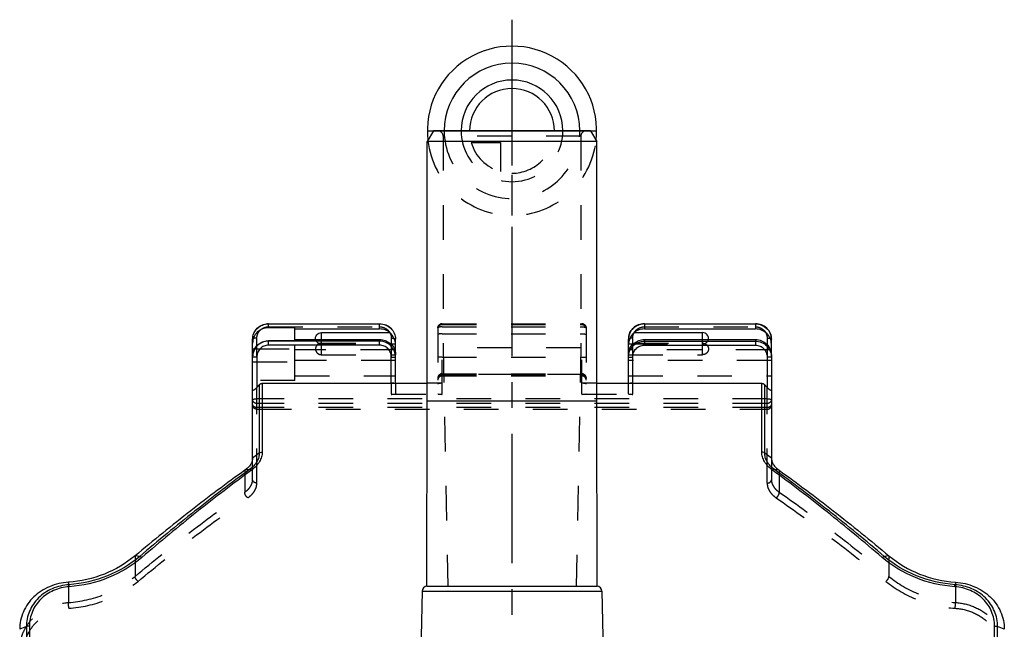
# Model space of a CAD drawing. Header units: millimetres. Extents: x 0 to 1000, y 0 to 1000.
# Tile 4 of 4: x 407 to 593, y 511 to 626. Entities that reach past the tile are written whole.
import ezdxf

# ---------------------------------------------------------------- set-up
doc = ezdxf.new("R2010")
doc.units = ezdxf.units.MM
doc.header["$LTSCALE"] = 65.185185
doc.linetypes.add('CENTER', pattern=[0.6, 0.375, -0.075, 0.075, -0.075])
doc.linetypes.add('HIDDEN', pattern=[0.2, 0.1, -0.1])
for name, color, linetype in [('ACHSEN_S', 7, 'CONTINUOUS'), ('FASEN', 7, 'CONTINUOUS'), ('FLAECHEN', 7, 'CONTINUOUS'), ('KOERPER', 7, 'CONTINUOUS'), ('KONST.EL_MIT_GEO', 7, 'CONTINUOUS'), ('KURVEN', 7, 'CONTINUOUS')]:
    doc.layers.add(name, color=color, linetype=linetype)

msp = doc.modelspace()

# ---------------------------------------------------------------- linework, layer by layer
at = {"layer": 'ACHSEN_S', "color": 40, "linetype": 'CENTER'}
msp.add_line((500, 626.26), (500, 371.76), dxfattribs=at)
at = {"layer": 'FASEN', "color": 7, "linetype": 'Continuous'}
for p, q in [((485.15, 605.26), (484, 603.26)), ((514.85, 605.26), (485.15, 605.26)), ((514.85, 605.26), (516, 603.26)), ((516, 603.26), (484, 603.26))]:
    msp.add_line(p, q, dxfattribs=at)
for points, knots in [([(451, 543.46), (451, 543.25), (450.93, 542.82), (450.64, 542.21), (450.17, 541.63), (449.76, 541.3), (449.54, 541.15)], [0, 0, 0, 0, 0.217064, 0.451214, 0.71083, 1, 1, 1, 1]), ([(549, 543.46), (549, 543.25), (549.07, 542.82), (549.36, 542.21), (549.83, 541.63), (550.24, 541.3), (550.46, 541.15)], [0, 0, 0, 0, 0.217065, 0.451214, 0.71083, 1, 1, 1, 1]), ([(449.54, 541.15), (446.08, 538.67), (439.06, 533.4), (432.25, 527.87), (428.79, 524.97)], [0, 0, 0, 0, 0.484845, 1, 1, 1, 1]), ([(550.46, 541.15), (553.92, 538.67), (560.94, 533.4), (567.75, 527.87), (571.21, 524.97)], [0, 0, 0, 0, 0.48485, 1, 1, 1, 1]), ([(428.79, 524.97), (427.07, 523.53), (423.06, 521.18), (418.53, 520.16), (416.22, 520)], [0, 0, 0, 0, 0.490503, 1, 1, 1, 1]), ([(571.21, 524.97), (572.93, 523.53), (576.94, 521.18), (581.47, 520.16), (583.78, 520)], [0, 0, 0, 0, 0.490478, 1, 1, 1, 1]), ([(416.22, 520), (414.99, 519.92), (412.59, 519.36), (410.02, 517.71), (408.48, 515.93), (407.64, 514.43), (407.12, 512.8), (407, 511.66), (407, 511.1)], [0, 0, 0, 0, 0.261387, 0.514489, 0.637688, 0.759094, 0.879564, 1, 1, 1, 1]), ([(583.78, 520), (585.01, 519.92), (587.41, 519.36), (589.98, 517.71), (591.52, 515.93), (592.36, 514.43), (592.88, 512.8), (593, 511.66), (593, 511.1)], [0, 0, 0, 0, 0.261399, 0.514487, 0.637683, 0.759082, 0.879541, 1, 1, 1, 1])]:
    msp.add_open_spline(points, degree=3, knots=knots, dxfattribs=at)
at = {"layer": 'FLAECHEN', "color": 8, "linetype": 'HIDDEN'}
for p, q in [((487, 564.26), (487.88, 519.26)), ((513, 564.26), (487, 564.26)), ((513, 564.26), (512.12, 519.26)), ((487.88, 519.26), (512.12, 519.26))]:
    msp.add_line(p, q, dxfattribs=at)
at = {"layer": 'KOERPER', "color": 7, "linetype": 'Continuous'}
for p, q in [((484, 554.26), (484, 603.26)), ((516, 554.26), (516, 603.26)), ((464, 565.83), (464, 567.16)), ((536, 565.83), (536, 567.16)), ((483.94, 519.26), (484, 554.26)), ((484, 554.26), (516, 554.26)), ((516.06, 519.26), (516, 554.26)), ((483.94, 519.26), (516.06, 519.26)), ((483, 518.28), (482.76, 504.68)), ((483, 518.28), (517, 518.28)), ((517, 518.28), (517.24, 504.68))]:
    msp.add_line(p, q, dxfattribs=at)
at = {"layer": 'KOERPER', "color": 8, "linetype": 'HIDDEN'}
for p, q in [((464, 562.98), (464, 565.83)), ((536, 562.98), (536, 565.83))]:
    msp.add_line(p, q, dxfattribs=at)
at = {"layer": 'KOERPER', "color": 7, "linetype": 'Continuous'}
for centre, start, end in [((484, 518.26), 93.5024, 179), ((516, 518.26), 1, 86.4976)]:
    msp.add_arc(centre, 1, start, end, dxfattribs=at)
for points in [[(462.91, 565.83), (462.87, 565.98), (462.87, 566.32), (463.09, 566.77), (463.5, 567.08), (463.83, 567.16), (464, 567.16)], [(537.09, 565.83), (537.13, 565.98), (537.13, 566.32), (536.91, 566.77), (536.5, 567.08), (536.17, 567.16), (536, 567.16)]]:
    msp.add_open_spline(points, degree=3, knots=[0, 0, 0, 0, 0.246203, 0.494021, 0.745535, 1, 1, 1, 1], dxfattribs=at)
at = {"layer": 'KOERPER', "color": 8, "linetype": 'HIDDEN'}
for points, knots in [([(464, 565), (463.76, 565), (463.26, 565.16), (462.97, 565.59), (462.91, 565.83)], [0, 0, 0, 0, 0.505189, 1, 1, 1, 1]), ([(536, 565), (536.24, 565), (536.74, 565.16), (537.03, 565.59), (537.09, 565.83)], [0, 0, 0, 0, 0.505189, 1, 1, 1, 1]), ([(464, 565.14), (463.85, 565.14), (463.56, 565.08), (463.19, 564.84), (462.94, 564.48), (462.85, 564.06), (462.94, 563.63), (463.19, 563.27), (463.56, 563.03), (463.85, 562.98), (464, 562.98)], [0, 0, 0, 0, 0.127001, 0.252831, 0.377009, 0.5, 0.622991, 0.747169, 0.872999, 1, 1, 1, 1]), ([(536, 565.14), (536.15, 565.14), (536.44, 565.08), (536.81, 564.84), (537.06, 564.48), (537.15, 564.06), (537.06, 563.63), (536.81, 563.27), (536.44, 563.03), (536.15, 562.98), (536, 562.98)], [0, 0, 0, 0, 0.127001, 0.252831, 0.377009, 0.5, 0.622991, 0.747169, 0.872999, 1, 1, 1, 1])]:
    msp.add_open_spline(points, degree=3, knots=knots, dxfattribs=at)
at = {"layer": 'KONST.EL_MIT_GEO', "color": 8, "linetype": 'HIDDEN'}
for p, q in [((514, 605.26), (486, 605.26)), ((487, 604.26), (487, 564.26)), ((513, 604.26), (487, 604.26)), ((513, 604.26), (513, 564.26)), ((454, 568.24), (475, 568.24)), ((486, 568.03), (486, 555.59)), ((486.8, 555.49), (486.8, 568.83)), ((486.8, 568.83), (513.2, 568.83)), ((486.8, 568.8), (513.2, 568.8)), ((486.8, 568.66), (513.2, 568.66)), ((486.8, 568.24), (513.2, 568.24)), ((513.2, 555.49), (513.2, 568.83)), ((514, 568.03), (514, 555.59)), ((525, 568.24), (546, 568.24)), ((451.8, 562.49), (451.8, 566.11)), ((459, 558.12), (459, 565.61)), ((477.2, 566.11), (477.2, 562.49)), ((486.8, 566.9), (513.2, 566.9)), ((522.8, 562.49), (522.8, 566.11)), ((548.2, 566.11), (548.2, 562.49)), ((451.37, 564.1), (459, 564.1)), ((477.87, 563.88), (459, 563.88)), ((464, 565.14), (476.94, 565.14)), ((464, 565), (477.15, 565)), ((548.83, 563.88), (522.13, 563.88)), ((522.85, 565), (536, 565)), ((523.06, 565.14), (536, 565.14)), ((478, 561.87), (459, 561.87)), ((464, 562.98), (478, 562.98)), ((478, 562.94), (478, 562.93)), ((486.8, 562.53), (513.2, 562.53)), ((522, 562.98), (536, 562.98)), ((522, 562.93), (522, 562.94)), ((549, 561.87), (522, 561.87)), ((549, 562.93), (549, 562.94)), ((451, 561.65), (459, 561.65)), ((459, 558.12), (451, 558.12)), ((459, 558.97), (478, 558.97)), ((486.8, 559.38), (513.2, 559.38)), ((486.8, 559.24), (513.2, 559.24)), ((513.2, 559.22), (486.8, 559.22)), ((486.8, 558.97), (513.2, 558.97)), ((522, 558.97), (549, 558.97)), ((451.8, 538.72), (451.8, 556.8)), ((477.2, 557.58), (477.2, 555.49)), ((478, 557.58), (478, 555.59)), ((486.8, 557.58), (484, 557.58)), ((516, 557.58), (513.2, 557.58)), ((522, 555.59), (522, 557.58)), ((522.8, 555.49), (522.8, 557.58)), ((548.2, 538.72), (548.2, 556.8)), ((548.2, 554.65), (451.8, 554.65)), ((477.2, 555.49), (486.8, 555.49)), ((513.2, 555.49), (522.8, 555.49)), ((548.2, 553.76), (451.8, 553.76)), ((548.2, 552.97), (451.8, 552.97)), ((451.8, 552.67), (548.2, 552.67)), ((451, 539.34), (451, 543.46)), ((549, 543.46), (549, 539.34)), ((449.54, 541.15), (449.54, 537.03)), ((550.46, 541.15), (550.46, 537.03)), ((428.79, 524.97), (428.79, 521.1)), ((571.21, 524.97), (571.21, 521.1)), ((416.22, 520), (416.22, 516.16)), ((583.78, 520), (583.78, 516.16))]:
    msp.add_line(p, q, dxfattribs=at)
at = {"layer": 'KONST.EL_MIT_GEO', "color": 7, "linetype": 'Continuous'}
for p, q in [((454, 568.06), (454, 568.83)), ((454, 568.83), (475, 568.83)), ((454, 568.8), (475, 568.8)), ((459, 568.06), (454, 568.06)), ((459, 565.61), (459, 568.06)), ((459, 567.84), (475, 567.84)), ((475, 567.84), (475, 568.83)), ((525, 568.83), (525, 567.84)), ((525, 568.83), (546, 568.83)), ((525, 568.8), (546, 568.8)), ((525, 567.84), (546, 567.84)), ((546, 568.83), (546, 567.84)), ((451, 543.46), (451, 565.9)), ((454, 564.78), (454, 565.61)), ((459, 565.61), (454, 565.61)), ((475, 565.54), (454, 565.54)), ((459, 565.83), (475, 565.83)), ((464, 567.16), (476.94, 567.16)), ((475, 564.78), (475, 565.83)), ((478, 562.94), (478, 565.9)), ((522, 562.94), (522, 565.9)), ((523.06, 567.16), (536, 567.16)), ((525, 565.83), (525, 564.78)), ((525, 565.83), (546, 565.83)), ((525, 565.54), (546, 565.54)), ((546, 565.83), (546, 564.78)), ((549, 562.94), (549, 565.9)), ((451, 564.1), (451.37, 564.1)), ((475, 564.78), (454, 564.78)), ((477.15, 565), (478, 565)), ((478, 563.88), (477.87, 563.88)), ((522, 565), (522.85, 565)), ((522.13, 563.88), (522, 563.88)), ((525, 564.78), (546, 564.78)), ((549, 563.88), (548.83, 563.88)), ((451.8, 562.49), (451.8, 556.8)), ((477.2, 557.58), (477.2, 562.49)), ((478, 557.58), (478, 562.93)), ((522, 557.58), (522, 562.93)), ((522.8, 557.58), (522.8, 562.49)), ((548.2, 562.49), (548.2, 556.8)), ((549, 562.93), (549, 543.46)), ((452.27, 557.32), (451.8, 556.8)), ((452.27, 544.42), (452.27, 557.32)), ((452.83, 557.58), (452.83, 544.59)), ((452.83, 557.58), (484, 557.58)), ((516, 557.58), (547.17, 557.58)), ((547.17, 544.59), (547.17, 557.58)), ((547.73, 557.32), (547.73, 544.42)), ((548.2, 556.8), (547.73, 557.32)), ((452.27, 544.42), (451, 543.46)), ((549, 543.46), (547.73, 544.42)), ((450.44, 541.29), (449.54, 541.15)), ((550.46, 541.15), (549.56, 541.29)), ((429.68, 524.88), (428.79, 524.97)), ((571.21, 524.97), (570.32, 524.88)), ((416.31, 519.53), (416.22, 520)), ((583.78, 520), (583.69, 519.53)), ((408.27, 511.61), (407, 511.1)), ((408.27, 511.61), (408.27, 438.92)), ((408.83, 511.7), (408.83, 438.82)), ((591.17, 438.82), (591.17, 511.7)), ((593, 511.1), (591.73, 511.61)), ((591.73, 438.92), (591.73, 511.61))]:
    msp.add_line(p, q, dxfattribs=at)
at = {"layer": 'KONST.EL_MIT_GEO', "color": 8, "linetype": 'HIDDEN'}
for centre, radius, start, end in [((486, 604.26), 1, 0, 90), ((514, 604.26), 1, 90, 180), ((486.8, 568.03), 0.8, 90, 180), ((486.8, 567.97), 0.83, 90.0261, 104.4683), ((513.2, 568.03), 0.8, 0, 90), ((513.2, 567.98), 0.826, 85.1507, 89.9933), ((486.8, 558.58), 0.8, 90, 180), ((486.8, 558.17), 0.8, 90, 180), ((486.68, 558.49), 0.68, 174.5613, 179.9909), ((513.2, 558.58), 0.8, 0, 90), ((513.2, 558.17), 0.8, 0, 90), ((513.32, 558.49), 0.68, 0.0091, 5.4387)]:
    msp.add_arc(centre, radius, start, end, dxfattribs=at)
at = {"layer": 'KONST.EL_MIT_GEO', "color": 7, "linetype": 'Continuous'}
for centre, radius, start, end in [((454, 565.7), 3.1, 90.0028, 93.6305), ((525, 565.7), 3.1, 90.0028, 93.6305), ((453.8, 565.9), 2.8, 176.2617, 179.9968), ((453.81, 565.9), 2.81, 168.4168, 176.2638), ((454, 562.6), 2.94, 90.0035, 93.3604), ((524.8, 565.9), 2.8, 176.2598, 179.9968), ((524.81, 565.9), 2.81, 168.4147, 176.2619), ((476.45, 564.96), 1.55, 1.4712, 3.2409), ((475.2, 564.95), 2.8, 0, 1.0149), ((524.8, 564.95), 2.8, 178.9851, 180), ((454.13, 562.48), 3.13, 173.3852, 179.9924), ((475.2, 562.93), 2.8, 0, 1.0149), ((524.8, 562.93), 2.8, 178.9851, 180)]:
    msp.add_arc(centre, radius, start, end, dxfattribs=at)
at = {"layer": 'KONST.EL_MIT_GEO', "color": 8, "linetype": 'HIDDEN'}
for centre, ratio, start_param, end_param in [((477.2, 557.49), 0.121089, 0, 1.570796), ((522.8, 557.49), 0.121089, 1.570796, 3.141593), ((477.2, 555.59), 0.129828, -1.570796, 0), ((486.8, 555.59), 0.129828, 3.141593, 4.712389), ((513.2, 555.59), 0.129828, -1.570796, 0), ((522.8, 555.59), 0.129828, 3.141593, 4.712389)]:
    msp.add_ellipse(centre, major_axis=(0.8, 0), ratio=ratio, start_param=start_param, end_param=end_param, dxfattribs=at)
at = {"layer": 'KONST.EL_MIT_GEO', "color": 7, "linetype": 'Continuous'}
for points, knots in [([(451, 565.9), (451, 566.29), (451.16, 567.06), (451.83, 568.03), (452.83, 568.68), (453.61, 568.83), (454, 568.83)], [0, 0, 0, 0, 0.24787, 0.496977, 0.747855, 1, 1, 1, 1]), ([(454, 568.06), (453.61, 568.06), (452.83, 567.92), (451.83, 567.27), (451.16, 566.31), (451, 565.54), (451, 565.17)], [0, 0, 0, 0, 0.25399, 0.505661, 0.754016, 1, 1, 1, 1]), ([(451.06, 566.47), (451.12, 566.78), (451.36, 567.38), (451.99, 568.12), (452.83, 568.63), (453.48, 568.78), (453.8, 568.8)], [0, 0, 0, 0, 0.246306, 0.49504, 0.746528, 1, 1, 1, 1]), ([(475, 568.83), (475.39, 568.83), (476.17, 568.68), (477.17, 568.03), (477.84, 567.06), (478, 566.29), (478, 565.9)], [0, 0, 0, 0, 0.252145, 0.503023, 0.75213, 1, 1, 1, 1]), ([(475, 568.8), (475.39, 568.8), (476.17, 568.65), (477.17, 568.01), (477.84, 567.05), (478, 566.28), (478, 565.9)], [0, 0, 0, 0, 0.25399, 0.505661, 0.754016, 1, 1, 1, 1]), ([(476.94, 567.16), (476.67, 567.38), (476.05, 567.73), (475.35, 567.84), (475, 567.84)], [0, 0, 0, 0, 0.498115, 1, 1, 1, 1]), ([(525, 568.83), (524.61, 568.83), (523.83, 568.68), (522.83, 568.03), (522.16, 567.06), (522, 566.29), (522, 565.9)], [0, 0, 0, 0, 0.252145, 0.503023, 0.75213, 1, 1, 1, 1]), ([(522.06, 566.47), (522.12, 566.78), (522.36, 567.38), (522.99, 568.12), (523.83, 568.63), (524.48, 568.78), (524.8, 568.8)], [0, 0, 0, 0, 0.246306, 0.49504, 0.746528, 1, 1, 1, 1]), ([(525, 567.84), (524.65, 567.84), (523.95, 567.73), (523.33, 567.38), (523.06, 567.16)], [0, 0, 0, 0, 0.501885, 1, 1, 1, 1]), ([(549, 565.9), (549, 566.29), (548.84, 567.06), (548.17, 568.03), (547.17, 568.68), (546.39, 568.83), (546, 568.83)], [0, 0, 0, 0, 0.24787, 0.496977, 0.747855, 1, 1, 1, 1]), ([(546, 568.8), (546.39, 568.8), (547.17, 568.65), (548.17, 568.01), (548.84, 567.05), (549, 566.28), (549, 565.9)], [0, 0, 0, 0, 0.25399, 0.505661, 0.754016, 1, 1, 1, 1]), ([(549, 564.95), (549, 565.32), (548.84, 566.09), (548.17, 567.05), (547.17, 567.7), (546.39, 567.84), (546, 567.84)], [0, 0, 0, 0, 0.245984, 0.494339, 0.74601, 1, 1, 1, 1]), ([(451, 562.71), (451, 563.09), (451.16, 563.85), (451.83, 564.82), (452.83, 565.46), (453.61, 565.61), (454, 565.61)], [0, 0, 0, 0, 0.245984, 0.494339, 0.74601, 1, 1, 1, 1]), ([(453.83, 565.54), (453.48, 565.52), (452.78, 565.35), (451.89, 564.74), (451.26, 563.88), (451.06, 563.19), (451.02, 562.84)], [0, 0, 0, 0, 0.250107, 0.500137, 0.750091, 1, 1, 1, 1]), ([(475, 565.83), (475.35, 565.83), (476.05, 565.71), (476.67, 565.36), (476.94, 565.14)], [0, 0, 0, 0, 0.501885, 1, 1, 1, 1]), ([(478, 562.48), (478, 562.87), (477.85, 563.67), (477.19, 564.69), (476.19, 565.38), (475.39, 565.54), (475, 565.54)], [0, 0, 0, 0, 0.249917, 0.499885, 0.74992, 1, 1, 1, 1]), ([(477.86, 565.69), (477.82, 565.83), (477.59, 566.36), (477.24, 566.84), (476.94, 567.16)], [0, 0, 0, 0, 0.248009, 1, 1, 1, 1]), ([(477.99, 565.16), (477.98, 565.2), (477.96, 565.38), (477.91, 565.56), (477.86, 565.69)], [0, 0, 0, 0, 0.213214, 1, 1, 1, 1]), ([(522, 562.48), (522, 562.87), (522.15, 563.67), (522.81, 564.69), (523.81, 565.38), (524.61, 565.54), (525, 565.54)], [0, 0, 0, 0, 0.249917, 0.499885, 0.74992, 1, 1, 1, 1]), ([(522.14, 565.68), (522.12, 565.64), (522.07, 565.47), (522.03, 565.3), (522.01, 565.18)], [0, 0, 0, 0, 0.280765, 1, 1, 1, 1]), ([(523.06, 567.16), (522.96, 567.05), (522.58, 566.62), (522.28, 566.1), (522.14, 565.68)], [0, 0, 0, 0, 0.242305, 1, 1, 1, 1]), ([(523.06, 565.14), (523.33, 565.36), (523.95, 565.71), (524.65, 565.83), (525, 565.83)], [0, 0, 0, 0, 0.498115, 1, 1, 1, 1]), ([(546, 565.83), (546.39, 565.83), (547.17, 565.68), (548.17, 565.04), (548.84, 564.07), (549, 563.31), (549, 562.93)], [0, 0, 0, 0, 0.25399, 0.505661, 0.754016, 1, 1, 1, 1]), ([(546, 565.54), (546.39, 565.54), (547.19, 565.38), (548.19, 564.69), (548.85, 563.67), (549, 562.87), (549, 562.48)], [0, 0, 0, 0, 0.25008, 0.500115, 0.750083, 1, 1, 1, 1]), ([(454, 564.78), (453.71, 564.78), (453.12, 564.66), (452.39, 564.14), (451.91, 563.38), (451.8, 562.79), (451.8, 562.49)], [0, 0, 0, 0, 0.249851, 0.4998, 0.749866, 1, 1, 1, 1]), ([(477.2, 562.49), (477.2, 562.79), (477.09, 563.38), (476.61, 564.14), (475.88, 564.66), (475.29, 564.78), (475, 564.78)], [0, 0, 0, 0, 0.250134, 0.5002, 0.750149, 1, 1, 1, 1]), ([(476.94, 565.14), (477.28, 564.95), (477.86, 564.27), (477.99, 563.42), (478, 562.98)], [0, 0, 0, 0, 0.463868, 1, 1, 1, 1]), ([(478, 565.04), (478, 565.05), (477.99, 565.09), (477.99, 565.13), (477.99, 565.16)], [0, 0, 0, 0, 0.231353, 1, 1, 1, 1]), ([(522.01, 565.18), (522.01, 565.16), (522.01, 565.1), (522, 565.04), (522, 565)], [0, 0, 0, 0, 0.282091, 1, 1, 1, 1]), ([(522, 562.98), (522.01, 563.42), (522.14, 564.27), (522.72, 564.95), (523.06, 565.14)], [0, 0, 0, 0, 0.536103, 1, 1, 1, 1]), ([(522.8, 562.49), (522.8, 562.79), (522.91, 563.38), (523.39, 564.14), (524.12, 564.66), (524.71, 564.78), (525, 564.78)], [0, 0, 0, 0, 0.250134, 0.5002, 0.750149, 1, 1, 1, 1]), ([(546, 564.78), (546.29, 564.78), (546.88, 564.66), (547.61, 564.14), (548.09, 563.38), (548.2, 562.79), (548.2, 562.49)], [0, 0, 0, 0, 0.249851, 0.4998, 0.749866, 1, 1, 1, 1]), ([(451.8, 562.49), (451.7, 562.49), (451.55, 562.49), (451.36, 562.49), (451.24, 562.49), (451.14, 562.49), (451.08, 562.49), (451.04, 562.48), (451.02, 562.48), (451.01, 562.48), (451, 562.48), (451, 562.48)], [0, 0, 0, 0, 0.382486, 0.555238, 0.706713, 0.831026, 0.923423, 0.956513, 0.980397, 0.994884, 1, 1, 1, 1]), ([(477.2, 562.49), (477.3, 562.49), (477.45, 562.49), (477.64, 562.49), (477.76, 562.49), (477.86, 562.49), (477.92, 562.49), (477.96, 562.48), (477.98, 562.48), (477.99, 562.48), (478, 562.48), (478, 562.48)], [0, 0, 0, 0, 0.382486, 0.555238, 0.706713, 0.831026, 0.923423, 0.956513, 0.980397, 0.994884, 1, 1, 1, 1]), ([(522, 562.48), (522, 562.48), (522.01, 562.48), (522.02, 562.48), (522.04, 562.48), (522.08, 562.49), (522.14, 562.49), (522.24, 562.49), (522.36, 562.49), (522.55, 562.49), (522.7, 562.49), (522.8, 562.49)], [0, 0, 0, 0, 0.005116, 0.019603, 0.043487, 0.076577, 0.168974, 0.293287, 0.444762, 0.617514, 1, 1, 1, 1]), ([(549, 562.48), (549, 562.48), (548.99, 562.48), (548.98, 562.48), (548.96, 562.48), (548.92, 562.49), (548.86, 562.49), (548.76, 562.49), (548.64, 562.49), (548.45, 562.49), (548.3, 562.49), (548.2, 562.49)], [0, 0, 0, 0, 0.005116, 0.019603, 0.043487, 0.076577, 0.168974, 0.293287, 0.444762, 0.617514, 1, 1, 1, 1]), ([(451.8, 556.8), (451.72, 556.71), (451.59, 556.58), (451.42, 556.42), (451.3, 556.33), (451.2, 556.26), (451.12, 556.23), (451.07, 556.21), (451.01, 556.22), (451, 556.27), (451, 556.29)], [0, 0, 0, 0, 0.341477, 0.505673, 0.658213, 0.78864, 0.841242, 0.883507, 0.940758, 1, 1, 1, 1]), ([(452.27, 557.32), (452.34, 557.4), (452.51, 557.54), (452.73, 557.58), (452.83, 557.58)], [0, 0, 0, 0, 0.500309, 1, 1, 1, 1]), ([(547.17, 557.58), (547.27, 557.58), (547.49, 557.54), (547.66, 557.4), (547.73, 557.32)], [0, 0, 0, 0, 0.499692, 1, 1, 1, 1]), ([(549, 556.29), (549, 556.27), (548.99, 556.22), (548.93, 556.21), (548.88, 556.23), (548.8, 556.26), (548.7, 556.33), (548.58, 556.42), (548.41, 556.58), (548.28, 556.71), (548.2, 556.8)], [0, 0, 0, 0, 0.059253, 0.116511, 0.158783, 0.211374, 0.341781, 0.494312, 0.658512, 1, 1, 1, 1]), ([(452.27, 544.42), (452.27, 544.14), (452.18, 543.56), (451.82, 542.72), (451.23, 541.94), (450.72, 541.5), (450.44, 541.29)], [0, 0, 0, 0, 0.224039, 0.461477, 0.719033, 1, 1, 1, 1]), ([(452.83, 544.59), (452.83, 544.28), (452.72, 543.64), (452.31, 542.73), (451.66, 541.88), (451.1, 541.39), (450.78, 541.17)], [0, 0, 0, 0, 0.22473, 0.462774, 0.720231, 1, 1, 1, 1]), ([(452.27, 544.42), (452.3, 544.45), (452.48, 544.54), (452.68, 544.59), (452.83, 544.59)], [0, 0, 0, 0, 0.232147, 1, 1, 1, 1]), ([(549.21, 541.17), (548.9, 541.39), (548.34, 541.88), (547.69, 542.73), (547.28, 543.64), (547.17, 544.28), (547.17, 544.59)], [0, 0, 0, 0, 0.279789, 0.53723, 0.775246, 1, 1, 1, 1]), ([(547.73, 544.42), (547.7, 544.45), (547.52, 544.54), (547.32, 544.59), (547.17, 544.59)], [0, 0, 0, 0, 0.232609, 1, 1, 1, 1]), ([(549.56, 541.29), (549.28, 541.5), (548.77, 541.94), (548.18, 542.72), (547.82, 543.56), (547.73, 544.14), (547.73, 544.42)], [0, 0, 0, 0, 0.280994, 0.538541, 0.775947, 1, 1, 1, 1]), ([(450.44, 541.29), (446.94, 538.75), (439.92, 533.4), (433.11, 527.8), (429.68, 524.88)], [0, 0, 0, 0, 0.48988, 1, 1, 1, 1]), ([(450.44, 541.29), (450.46, 541.29), (450.51, 541.28), (450.59, 541.26), (450.69, 541.22), (450.75, 541.19), (450.78, 541.17)], [0, 0, 0, 0, 0.175988, 0.413927, 0.694146, 1, 1, 1, 1]), ([(549.56, 541.29), (549.51, 541.29), (549.39, 541.26), (549.28, 541.21), (549.21, 541.17)], [0, 0, 0, 0, 0.416519, 1, 1, 1, 1]), ([(570.32, 524.88), (566.89, 527.8), (560.08, 533.4), (553.06, 538.75), (549.56, 541.29)], [0, 0, 0, 0, 0.510118, 1, 1, 1, 1]), ([(450.78, 541.17), (447.3, 538.61), (440.29, 533.24), (433.5, 527.61), (430.08, 524.68)], [0, 0, 0, 0, 0.489846, 1, 1, 1, 1]), ([(569.92, 524.68), (566.5, 527.61), (559.7, 533.24), (552.7, 538.61), (549.21, 541.17)], [0, 0, 0, 0, 0.510153, 1, 1, 1, 1]), ([(429.68, 524.88), (427.87, 523.34), (423.61, 520.8), (418.79, 519.7), (416.31, 519.53)], [0, 0, 0, 0, 0.489999, 1, 1, 1, 1]), ([(430.08, 524.68), (428.22, 523.08), (423.86, 520.46), (418.9, 519.32), (416.36, 519.14)], [0, 0, 0, 0, 0.490038, 1, 1, 1, 1]), ([(430.08, 524.68), (430.01, 524.73), (429.89, 524.82), (429.75, 524.88), (429.68, 524.88)], [0, 0, 0, 0, 0.573352, 1, 1, 1, 1]), ([(569.92, 524.68), (569.99, 524.73), (570.11, 524.82), (570.25, 524.88), (570.32, 524.88)], [0, 0, 0, 0, 0.573349, 1, 1, 1, 1]), ([(583.64, 519.14), (581.1, 519.32), (576.14, 520.46), (571.78, 523.08), (569.92, 524.68)], [0, 0, 0, 0, 0.509962, 1, 1, 1, 1]), ([(583.69, 519.53), (581.21, 519.7), (576.39, 520.8), (572.13, 523.34), (570.32, 524.88)], [0, 0, 0, 0, 0.510002, 1, 1, 1, 1]), ([(416.31, 519.53), (415.24, 519.45), (413.12, 518.95), (410.87, 517.47), (409.54, 515.88), (408.81, 514.55), (408.36, 513.11), (408.27, 512.1), (408.27, 511.61)], [0, 0, 0, 0, 0.261182, 0.513865, 0.637137, 0.758663, 0.879301, 1, 1, 1, 1]), ([(416.36, 519.14), (415.35, 519.07), (413.37, 518.6), (411.27, 517.2), (410.03, 515.71), (409.35, 514.46), (408.93, 513.11), (408.83, 512.17), (408.83, 511.7)], [0, 0, 0, 0, 0.260979, 0.51355, 0.63684, 0.758438, 0.879187, 1, 1, 1, 1]), ([(416.36, 519.14), (416.35, 519.22), (416.34, 519.35), (416.32, 519.48), (416.31, 519.53)], [0, 0, 0, 0, 0.626918, 1, 1, 1, 1]), ([(583.64, 519.14), (583.65, 519.22), (583.66, 519.35), (583.68, 519.48), (583.69, 519.53)], [0, 0, 0, 0, 0.62696, 1, 1, 1, 1]), ([(591.17, 511.7), (591.17, 512.17), (591.07, 513.11), (590.65, 514.46), (589.97, 515.71), (588.73, 517.2), (586.63, 518.6), (584.65, 519.07), (583.64, 519.14)], [0, 0, 0, 0, 0.120815, 0.241564, 0.363162, 0.486451, 0.739021, 1, 1, 1, 1]), ([(591.73, 511.61), (591.73, 512.1), (591.64, 513.11), (591.19, 514.55), (590.46, 515.88), (589.13, 517.47), (586.88, 518.95), (584.76, 519.45), (583.69, 519.53)], [0, 0, 0, 0, 0.120701, 0.241339, 0.362864, 0.486136, 0.738819, 1, 1, 1, 1]), ([(408.83, 511.7), (408.78, 511.7), (408.59, 511.69), (408.4, 511.66), (408.27, 511.61)], [0, 0, 0, 0, 0.271522, 1, 1, 1, 1]), ([(591.17, 511.7), (591.22, 511.7), (591.41, 511.69), (591.6, 511.66), (591.73, 511.61)], [0, 0, 0, 0, 0.271646, 1, 1, 1, 1])]:
    msp.add_open_spline(points, degree=3, knots=knots, dxfattribs=at)
at = {"layer": 'KONST.EL_MIT_GEO', "color": 8, "linetype": 'HIDDEN'}
for points, knots in [([(451.8, 566.11), (451.8, 566.39), (451.92, 566.95), (452.41, 567.66), (453.14, 568.13), (453.71, 568.24), (454, 568.24)], [0, 0, 0, 0, 0.245983, 0.494339, 0.746011, 1, 1, 1, 1]), ([(475, 568.24), (475.29, 568.24), (475.86, 568.13), (476.59, 567.66), (477.08, 566.95), (477.2, 566.39), (477.2, 566.11)], [0, 0, 0, 0, 0.253989, 0.505661, 0.754017, 1, 1, 1, 1]), ([(486, 568.03), (486, 568.2), (486.12, 568.54), (486.43, 568.73), (486.59, 568.78)], [0, 0, 0, 0, 0.494863, 1, 1, 1, 1]), ([(486.8, 568.66), (486.7, 568.66), (486.49, 568.62), (486.22, 568.45), (486.04, 568.19), (486, 567.99), (486, 567.89)], [0, 0, 0, 0, 0.254008, 0.505661, 0.753998, 1, 1, 1, 1]), ([(486.8, 568.24), (486.7, 568.24), (486.51, 568.23), (486.29, 568.19), (486.14, 568.15), (486.06, 568.11), (486, 568.06), (486, 568.03)], [0, 0, 0, 0, 0.35801, 0.665566, 0.787385, 0.883293, 1, 1, 1, 1]), ([(513.2, 568.66), (513.3, 568.66), (513.51, 568.62), (513.78, 568.45), (513.96, 568.19), (514, 567.99), (514, 567.89)], [0, 0, 0, 0, 0.254008, 0.505661, 0.753998, 1, 1, 1, 1]), ([(513.2, 568.24), (513.3, 568.24), (513.49, 568.23), (513.71, 568.19), (513.86, 568.15), (513.94, 568.11), (514, 568.06), (514, 568.03)], [0, 0, 0, 0, 0.35801, 0.665566, 0.787385, 0.883293, 1, 1, 1, 1]), ([(513.27, 568.8), (513.37, 568.79), (513.56, 568.74), (513.8, 568.56), (513.96, 568.32), (514, 568.12), (514, 568.03)], [0, 0, 0, 0, 0.25403, 0.505488, 0.753797, 1, 1, 1, 1]), ([(522.8, 566.11), (522.8, 566.39), (522.92, 566.95), (523.41, 567.66), (524.14, 568.13), (524.71, 568.24), (525, 568.24)], [0, 0, 0, 0, 0.245983, 0.494339, 0.746011, 1, 1, 1, 1]), ([(546, 568.24), (546.29, 568.24), (546.86, 568.13), (547.59, 567.66), (548.08, 566.95), (548.2, 566.39), (548.2, 566.11)], [0, 0, 0, 0, 0.253989, 0.505661, 0.754017, 1, 1, 1, 1]), ([(451.8, 566.11), (451.7, 566.11), (451.51, 566.1), (451.29, 566.07), (451.14, 566.02), (451.06, 565.99), (451, 565.94), (451, 565.9)], [0, 0, 0, 0, 0.358007, 0.665561, 0.78738, 0.883288, 1, 1, 1, 1]), ([(477.2, 566.11), (477.3, 566.11), (477.49, 566.1), (477.71, 566.07), (477.86, 566.02), (477.94, 565.99), (478, 565.94), (478, 565.9)], [0, 0, 0, 0, 0.358007, 0.665561, 0.78738, 0.883288, 1, 1, 1, 1]), ([(486.8, 566.9), (486.7, 566.9), (486.51, 566.9), (486.29, 566.89), (486.14, 566.87), (486.07, 566.86), (486.03, 566.85), (486, 566.84), (486, 566.83)], [0, 0, 0, 0, 0.378503, 0.699828, 0.823493, 0.916071, 0.974627, 1, 1, 1, 1]), ([(513.2, 566.9), (513.3, 566.9), (513.49, 566.9), (513.71, 566.89), (513.86, 566.87), (513.93, 566.86), (513.97, 566.85), (514, 566.84), (514, 566.83)], [0, 0, 0, 0, 0.378503, 0.699828, 0.823493, 0.916071, 0.974627, 1, 1, 1, 1]), ([(522.8, 566.11), (522.7, 566.11), (522.51, 566.1), (522.29, 566.07), (522.14, 566.02), (522.06, 565.99), (522, 565.94), (522, 565.9)], [0, 0, 0, 0, 0.358007, 0.665561, 0.78738, 0.883288, 1, 1, 1, 1]), ([(548.2, 566.11), (548.3, 566.11), (548.49, 566.1), (548.71, 566.07), (548.86, 566.02), (548.94, 565.99), (549, 565.94), (549, 565.9)], [0, 0, 0, 0, 0.358007, 0.665561, 0.78738, 0.883288, 1, 1, 1, 1]), ([(486.8, 562.53), (486.7, 562.53), (486.51, 562.53), (486.29, 562.52), (486.14, 562.51), (486.07, 562.49), (486.03, 562.48), (486, 562.47), (486, 562.47)], [0, 0, 0, 0, 0.378503, 0.699828, 0.823493, 0.916071, 0.974627, 1, 1, 1, 1]), ([(513.2, 562.53), (513.3, 562.53), (513.49, 562.53), (513.71, 562.52), (513.86, 562.51), (513.93, 562.49), (513.97, 562.48), (514, 562.47), (514, 562.47)], [0, 0, 0, 0, 0.378503, 0.699828, 0.823493, 0.916071, 0.974627, 1, 1, 1, 1]), ([(486.8, 559.24), (486.7, 559.24), (486.49, 559.2), (486.22, 559.04), (486.04, 558.79), (486, 558.59), (486, 558.5)], [0, 0, 0, 0, 0.258141, 0.511563, 0.758215, 1, 1, 1, 1]), ([(486.8, 559.22), (486.61, 559.22), (486.31, 559.12), (486.07, 558.82), (486.01, 558.64), (486, 558.55)], [0, 0, 0, 0, 0.508672, 0.75726, 1, 1, 1, 1]), ([(513.2, 559.24), (513.3, 559.24), (513.51, 559.2), (513.78, 559.04), (513.96, 558.79), (514, 558.59), (514, 558.5)], [0, 0, 0, 0, 0.258141, 0.511563, 0.758215, 1, 1, 1, 1]), ([(513.2, 559.22), (513.39, 559.22), (513.69, 559.12), (513.93, 558.82), (513.99, 558.64), (514, 558.55)], [0, 0, 0, 0, 0.508672, 0.75726, 1, 1, 1, 1]), ([(486.8, 557.58), (486.66, 557.58), (486.45, 557.57), (486.21, 557.53), (486.09, 557.49), (486.03, 557.46), (486, 557.42), (486, 557.4)], [0, 0, 0, 0, 0.478248, 0.762995, 0.854121, 0.920418, 1, 1, 1, 1]), ([(514, 557.4), (514, 557.42), (513.97, 557.46), (513.91, 557.49), (513.79, 557.53), (513.55, 557.57), (513.34, 557.58), (513.2, 557.58)], [0, 0, 0, 0, 0.079582, 0.145879, 0.237005, 0.521753, 1, 1, 1, 1]), ([(451, 554.44), (451, 554.47), (451.06, 554.52), (451.14, 554.56), (451.29, 554.6), (451.51, 554.64), (451.7, 554.65), (451.8, 554.65)], [0, 0, 0, 0, 0.116709, 0.212617, 0.334436, 0.641991, 1, 1, 1, 1]), ([(451.8, 553.76), (451.6, 553.76), (451.29, 553.86), (451.04, 554.17), (451, 554.35), (451, 554.44)], [0, 0, 0, 0, 0.523202, 0.767538, 1, 1, 1, 1]), ([(548.2, 554.65), (548.3, 554.65), (548.49, 554.64), (548.71, 554.6), (548.86, 554.56), (548.94, 554.52), (549, 554.47), (549, 554.44)], [0, 0, 0, 0, 0.358002, 0.665559, 0.787379, 0.883288, 1, 1, 1, 1]), ([(549, 554.44), (549, 554.35), (548.96, 554.17), (548.71, 553.86), (548.4, 553.76), (548.2, 553.76)], [0, 0, 0, 0, 0.232463, 0.4768, 1, 1, 1, 1]), ([(451.8, 552.97), (451.7, 552.97), (451.49, 553), (451.22, 553.16), (451.04, 553.41), (451, 553.6), (451, 553.7)], [0, 0, 0, 0, 0.260948, 0.51552, 0.761006, 1, 1, 1, 1]), ([(451.8, 552.67), (451.7, 552.67), (451.49, 552.71), (451.22, 552.88), (451.04, 553.13), (451, 553.34), (451, 553.44)], [0, 0, 0, 0, 0.25523, 0.507401, 0.755238, 1, 1, 1, 1]), ([(549, 553.7), (549, 553.6), (548.96, 553.41), (548.78, 553.16), (548.51, 553), (548.3, 552.97), (548.2, 552.97)], [0, 0, 0, 0, 0.238994, 0.48448, 0.739052, 1, 1, 1, 1]), ([(548.2, 552.67), (548.3, 552.67), (548.51, 552.71), (548.78, 552.88), (548.96, 553.13), (549, 553.34), (549, 553.44)], [0, 0, 0, 0, 0.25523, 0.507401, 0.755238, 1, 1, 1, 1]), ([(449.54, 537.03), (449.76, 537.18), (450.17, 537.51), (450.64, 538.09), (450.93, 538.71), (451, 539.14), (451, 539.34)], [0, 0, 0, 0, 0.288487, 0.547813, 0.782159, 1, 1, 1, 1]), ([(450.1, 535.94), (450.36, 536.12), (450.84, 536.51), (451.38, 537.21), (451.72, 537.95), (451.8, 538.47), (451.8, 538.72)], [0, 0, 0, 0, 0.2832, 0.541341, 0.777827, 1, 1, 1, 1]), ([(451.8, 538.72), (451.7, 538.72), (451.49, 538.75), (451.23, 538.88), (451.05, 539.09), (451, 539.26), (451, 539.34)], [0, 0, 0, 0, 0.277289, 0.539419, 0.778546, 1, 1, 1, 1]), ([(548.2, 538.72), (548.3, 538.72), (548.51, 538.75), (548.77, 538.88), (548.95, 539.09), (549, 539.26), (549, 539.34)], [0, 0, 0, 0, 0.277289, 0.539419, 0.778546, 1, 1, 1, 1]), ([(548.2, 538.72), (548.2, 538.47), (548.28, 537.95), (548.62, 537.21), (549.16, 536.51), (549.64, 536.12), (549.9, 535.94)], [0, 0, 0, 0, 0.222172, 0.458658, 0.716799, 1, 1, 1, 1]), ([(549, 539.34), (549, 539.14), (549.07, 538.71), (549.36, 538.09), (549.83, 537.51), (550.24, 537.18), (550.46, 537.03)], [0, 0, 0, 0, 0.21784, 0.452186, 0.711512, 1, 1, 1, 1]), ([(428.79, 521.1), (432.21, 523.95), (439.02, 529.42), (446.04, 534.59), (449.54, 537.03)], [0, 0, 0, 0, 0.511379, 1, 1, 1, 1]), ([(429.35, 520.16), (432.78, 522.99), (439.58, 528.4), (446.61, 533.53), (450.1, 535.94)], [0, 0, 0, 0, 0.511247, 1, 1, 1, 1]), ([(450.1, 535.94), (450.01, 536), (449.83, 536.16), (449.64, 536.44), (449.52, 536.74), (449.51, 536.94), (449.54, 537.03)], [0, 0, 0, 0, 0.25896, 0.535888, 0.792719, 1, 1, 1, 1]), ([(549.9, 535.94), (549.99, 536), (550.17, 536.16), (550.36, 536.44), (550.48, 536.74), (550.49, 536.94), (550.46, 537.03)], [0, 0, 0, 0, 0.258961, 0.535888, 0.792719, 1, 1, 1, 1]), ([(549.9, 535.94), (553.39, 533.53), (560.42, 528.4), (567.22, 522.99), (570.65, 520.16)], [0, 0, 0, 0, 0.488753, 1, 1, 1, 1]), ([(550.46, 537.03), (553.96, 534.59), (560.98, 529.42), (567.79, 523.95), (571.21, 521.1)], [0, 0, 0, 0, 0.488621, 1, 1, 1, 1]), ([(416.22, 516.16), (418.54, 516.32), (423.06, 517.33), (427.07, 519.67), (428.79, 521.1)], [0, 0, 0, 0, 0.510252, 1, 1, 1, 1]), ([(429.35, 520.16), (429.19, 520.3), (428.99, 520.53), (428.82, 520.86), (428.78, 521.03), (428.79, 521.1)], [0, 0, 0, 0, 0.563514, 0.813275, 1, 1, 1, 1]), ([(570.65, 520.16), (570.81, 520.3), (571.01, 520.53), (571.18, 520.86), (571.22, 521.03), (571.21, 521.1)], [0, 0, 0, 0, 0.563514, 0.813275, 1, 1, 1, 1]), ([(571.21, 521.1), (572.93, 519.67), (576.94, 517.33), (581.46, 516.32), (583.78, 516.16)], [0, 0, 0, 0, 0.489748, 1, 1, 1, 1]), ([(416.28, 515.07), (418.69, 515.24), (423.39, 516.28), (427.57, 518.69), (429.35, 520.16)], [0, 0, 0, 0, 0.510068, 1, 1, 1, 1]), ([(570.65, 520.16), (572.43, 518.69), (576.61, 516.28), (581.31, 515.24), (583.72, 515.07)], [0, 0, 0, 0, 0.489932, 1, 1, 1, 1]), ([(407, 507.22), (407, 507.79), (407.11, 508.93), (407.63, 510.57), (408.48, 512.08), (410.01, 513.86), (412.59, 515.52), (414.99, 516.07), (416.22, 516.16)], [0, 0, 0, 0, 0.120819, 0.241478, 0.36297, 0.486197, 0.738822, 1, 1, 1, 1]), ([(416.28, 515.07), (416.26, 515.28), (416.24, 515.64), (416.22, 516), (416.22, 516.16)], [0, 0, 0, 0, 0.556368, 1, 1, 1, 1]), ([(583.72, 515.07), (583.74, 515.28), (583.76, 515.64), (583.78, 516), (583.78, 516.16)], [0, 0, 0, 0, 0.556369, 1, 1, 1, 1]), ([(583.78, 516.16), (585.01, 516.07), (587.41, 515.52), (589.99, 513.86), (591.52, 512.08), (592.37, 510.57), (592.89, 508.93), (593, 507.79), (593, 507.22)], [0, 0, 0, 0, 0.261178, 0.513803, 0.63703, 0.758522, 0.879181, 1, 1, 1, 1]), ([(407.8, 506.91), (407.8, 507.43), (407.91, 508.48), (408.39, 509.98), (409.17, 511.36), (410.58, 512.99), (412.95, 514.5), (415.16, 515), (416.28, 515.07)], [0, 0, 0, 0, 0.121068, 0.241896, 0.363479, 0.486726, 0.739197, 1, 1, 1, 1]), ([(583.72, 515.07), (584.84, 515), (587.05, 514.5), (589.42, 512.99), (590.83, 511.36), (591.61, 509.98), (592.09, 508.48), (592.2, 507.43), (592.2, 506.91)], [0, 0, 0, 0, 0.260803, 0.513274, 0.636521, 0.758104, 0.878932, 1, 1, 1, 1])]:
    msp.add_open_spline(points, degree=3, knots=knots, dxfattribs=at)
at = {"layer": 'KURVEN', "color": 40, "linetype": 'Continuous'}
for p, q in [((500, 621.26), (500, 605.26)), ((484, 605.26), (516, 605.26))]:
    msp.add_line(p, q, dxfattribs=at)
at = {"layer": 'KURVEN', "color": 8, "linetype": 'HIDDEN'}
for p, q in [((500, 605.26), (500, 589.26)), ((492.31, 603.06), (497.8, 603.06)), ((497.8, 603.06), (497.8, 597.57))]:
    msp.add_line(p, q, dxfattribs=at)
at = {"layer": 'KURVEN', "color": 40, "linetype": 'Continuous'}
for radius, start, end in [(16, 353.482, 186.518), (12.8, 0, 180), (9.6, 0.0001, 180), (8, 0.0001, 180)]:
    msp.add_arc((500, 605.26), radius, start, end, dxfattribs=at)
at = {"layer": 'KURVEN', "color": 8, "linetype": 'HIDDEN'}
for radius, start, end in [(12.8, 180, 360), (9.6, 180, 0.0001), (8, 270, 0.0001), (16, 186.518, 353.482), (8, 195.962, 254.038)]:
    msp.add_arc((500, 605.26), radius, start, end, dxfattribs=at)

doc.saveas('drawing.dxf')
